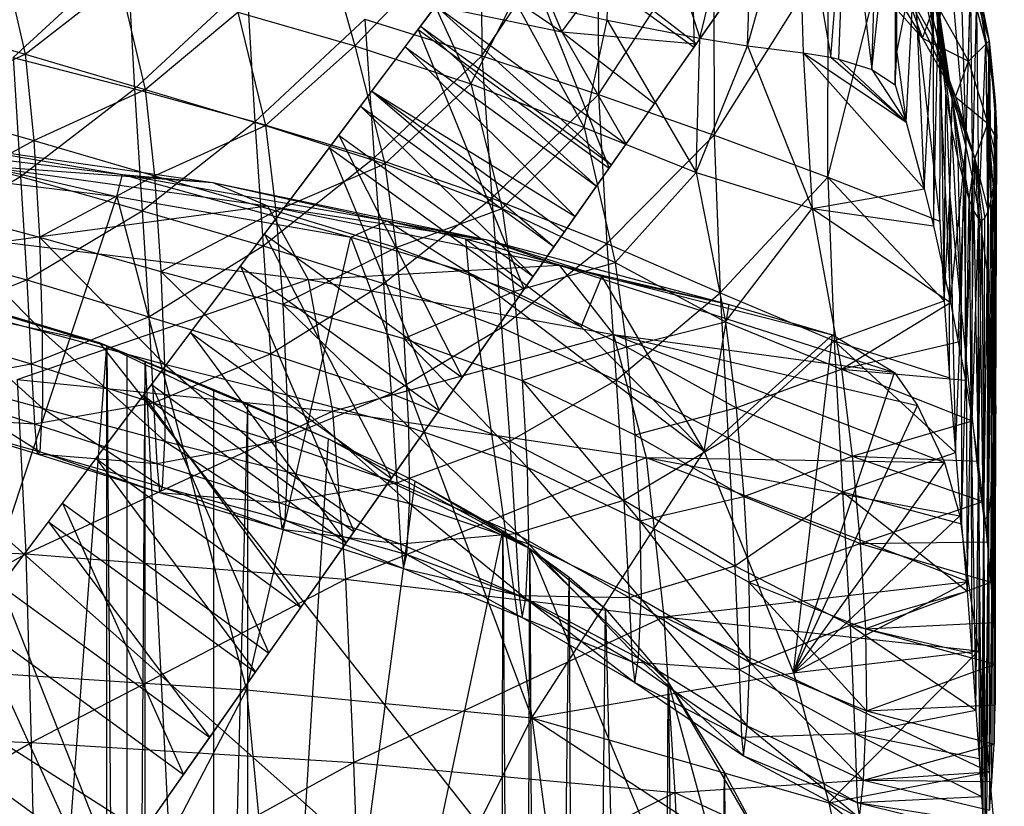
# Model space of a CAD drawing. Header units: inches. Extents: x -14.6 to 12.5, y -18 to 8.7.
# Tile 11 of 12: x 2.5 to 8.1, y 0.9 to 5.3. Entities that reach past the tile are written whole.
import ezdxf

# ---------------------------------------------------------------- set-up
doc = ezdxf.new("R2010")
doc.units = ezdxf.units.IN
doc.layers.get('0').update_dxf_attribs({"true_color": 0xc2ced6})

msp = doc.modelspace()

# ---------------------------------------------------------------- linework, layer by layer
at = {"color": 9, "true_color": 0xc2c2c5}
for p, q in [((4.7255, 5.1762), (6.3121, 7.2882)), ((4.8, 5.2757), (6.3121, 7.2882)), ((5.8822, 4.4899), (7.3093, 6.5198)), ((6.3632, 5.1746), (7.3093, 6.5198)), ((6.4386, 5.282), (7.3093, 6.5198)), ((4.7255, 5.1762), (5.6363, 6.3858)), ((4.814, 5.2944), (5.6363, 6.3858)), ((6.3338, 6.2492), (6.3632, 5.1746)), ((4.8, 5.2757), (5.3026, 5.9447)), ((5.3026, 5.9447), (5.8822, 4.4899)), ((5.3026, 5.9447), (6.3632, 5.1746)), ((5.3175, 5.9647), (5.6142, 5.2612)), ((6.3632, 5.1746), (6.8437, 5.8586)), ((5.8956, 4.509), (6.7014, 5.6597)), ((5.978, 4.6263), (6.7014, 5.6597)), ((6.3775, 5.195), (6.7014, 5.6597)), ((6.4386, 5.282), (6.7014, 5.6597)), ((5.0687, 5.6335), (5.6142, 5.2612)), ((5.6142, 5.2612), (5.8571, 5.5954)), ((5.8571, 5.5954), (6.3775, 5.195)), ((4.814, 5.2944), (4.9002, 5.409)), ((4.9002, 5.409), (5.6142, 5.2612)), ((4.9002, 5.409), (5.8956, 4.509)), ((4.9002, 5.409), (5.978, 4.6263)), ((3.9543, 1.7454), (6.4386, 5.282)), ((4.297, 4.6061), (4.8, 5.2757)), ((4.4368, 2.4323), (6.4386, 5.282)), ((4.7255, 5.1762), (4.814, 5.2944)), ((4.7255, 5.1762), (4.8, 5.2757)), ((4.8, 5.2757), (5.4008, 3.8047)), ((4.8, 5.2757), (5.8822, 4.4899)), ((4.814, 5.2944), (5.8107, 4.3881)), ((4.814, 5.2944), (5.8956, 4.509)), ((4.919, 3.1188), (6.4386, 5.282)), ((5.4008, 3.8047), (6.4386, 5.282)), ((5.5702, 4.0458), (6.4386, 5.282)), ((5.6142, 5.2612), (5.978, 4.6263)), ((5.6142, 5.2612), (6.1394, 4.856)), ((5.6142, 5.2612), (6.3775, 5.195)), ((5.6298, 4.1306), (6.4386, 5.282)), ((5.6897, 4.2159), (6.4386, 5.282)), ((5.8107, 4.3881), (6.4386, 5.282)), ((5.8822, 4.4899), (6.4386, 5.282)), ((5.8956, 4.509), (6.4386, 5.282)), ((5.978, 4.6263), (6.3775, 5.195)), ((6.1394, 4.856), (6.3775, 5.195)), ((3.2897, 3.2651), (4.7255, 5.1762)), ((3.7936, 3.9359), (4.7255, 5.1762)), ((4.297, 4.6061), (4.7255, 5.1762)), ((4.474, 4.8417), (4.7255, 5.1762)), ((4.5383, 4.9269), (4.7255, 5.1762)), ((4.7255, 5.1762), (5.6897, 4.2159)), ((4.7255, 5.1762), (5.8107, 4.3881)), ((5.8822, 4.4899), (6.3632, 5.1746)), ((4.474, 4.8417), (4.5383, 4.9269)), ((4.5383, 4.9269), (5.5702, 4.0458)), ((4.5383, 4.9269), (5.6298, 4.1306)), ((4.5383, 4.9269), (5.6897, 4.2159)), ((5.978, 4.6263), (6.1394, 4.856)), ((3.2897, 3.2651), (4.474, 4.8417)), ((4.3497, 4.6762), (4.474, 4.8417)), ((4.474, 4.8417), (5.4512, 3.8763)), ((4.474, 4.8417), (5.5702, 4.0458)), ((3.2897, 3.2651), (4.3497, 4.6762)), ((3.9301, 4.1176), (4.3497, 4.6762)), ((4.3497, 4.6762), (5.0496, 3.3047)), ((4.3497, 4.6762), (5.4512, 3.8763)), ((3.7936, 3.9359), (4.297, 4.6061)), ((4.297, 4.6061), (4.919, 3.1188)), ((4.297, 4.6061), (5.4008, 3.8047)), ((5.8956, 4.509), (5.978, 4.6263)), ((5.4008, 3.8047), (5.8822, 4.4899)), ((5.8107, 4.3881), (5.8956, 4.509)), ((5.6897, 4.2159), (5.8107, 4.3881)), ((5.6298, 4.1306), (5.6897, 4.2159)), ((5.5702, 4.0458), (5.6298, 4.1306)), ((3.2897, 3.2651), (3.9301, 4.1176)), ((3.5105, 3.5591), (3.9301, 4.1176)), ((3.9301, 4.1176), (4.6481, 2.7331)), ((3.9301, 4.1176), (5.0496, 3.3047)), ((3.9543, 1.7454), (5.5702, 4.0458)), ((5.4512, 3.8763), (5.5702, 4.0458)), ((3.2897, 3.2651), (3.7936, 3.9359)), ((3.7936, 3.9359), (4.4368, 2.4323)), ((3.7936, 3.9359), (4.919, 3.1188)), ((3.9543, 1.7454), (5.4512, 3.8763)), ((5.0496, 3.3047), (5.4512, 3.8763)), ((4.919, 3.1188), (5.4008, 3.8047)), ((2.4351, 2.1273), (3.5105, 3.5591)), ((2.7055, 2.4874), (3.5105, 3.5591)), ((3.2437, 3.2038), (3.5105, 3.5591)), ((3.2897, 3.2651), (3.5105, 3.5591)), ((3.5105, 3.5591), (4.3927, 2.3696)), ((3.5105, 3.5591), (4.6481, 2.7331)), ((3.9543, 1.7454), (5.0496, 3.3047)), ((4.6481, 2.7331), (5.0496, 3.3047)), ((2.4351, 2.1273), (3.2897, 3.2651)), ((2.7855, 2.5938), (3.2897, 3.2651)), ((3.2897, 3.2651), (3.9543, 1.7454)), ((3.2897, 3.2651), (4.4368, 2.4323)), ((2.7055, 2.4874), (3.2437, 3.2038)), ((2.9753, 2.8465), (3.2437, 3.2038)), ((3.2437, 3.2038), (4.1358, 2.0039)), ((3.2437, 3.2038), (4.3927, 2.3696)), ((4.4368, 2.4323), (4.919, 3.1188)), ((2.7055, 2.4874), (2.9753, 2.8465)), ((2.9753, 2.8465), (3.8777, 1.6364)), ((2.9753, 2.8465), (4.1358, 2.0039)), ((3.9543, 1.7454), (4.6481, 2.7331)), ((4.3927, 2.3696), (4.6481, 2.7331)), ((2.281, 1.9222), (2.7855, 2.5938)), ((2.4351, 2.1273), (2.7855, 2.5938)), ((2.7855, 2.5938), (3.4715, 1.0582)), ((2.7855, 2.5938), (3.9543, 1.7454)), ((2.4351, 2.1273), (2.7055, 2.4874)), ((2.7055, 2.4874), (3.6189, 1.268)), ((2.7055, 2.4874), (3.8777, 1.6364)), ((3.9543, 1.7454), (4.4368, 2.4323)), ((1.1824, -2.2003), (4.3927, 2.3696)), ((2.0031, -1.0322), (4.3927, 2.3696)), ((3.6189, 1.268), (4.3927, 2.3696)), ((3.8777, 1.6364), (4.3927, 2.3696)), ((3.9543, 1.7454), (4.3927, 2.3696)), ((4.1358, 2.0039), (4.3927, 2.3696)), ((2.4351, 2.1273), (3.0809, 0.5021)), ((2.4351, 2.1273), (3.6189, 1.268)), ((3.8777, 1.6364), (4.1358, 2.0039)), ((2.281, 1.9222), (2.9885, 0.3706)), ((2.281, 1.9222), (3.4715, 1.0582)), ((1.1824, -2.2003), (3.9543, 1.7454)), ((3.4715, 1.0582), (3.9543, 1.7454)), ((3.6189, 1.268), (3.8777, 1.6364)), ((1.8728, 1.3789), (3.0809, 0.5021)), ((2.0031, -1.0322), (3.6189, 1.268)), ((3.0809, 0.5021), (3.6189, 1.268)), ((1.1824, -2.2003), (3.4715, 1.0582)), ((2.9885, 0.3706), (3.4715, 1.0582))]:
    msp.add_line(p, q, dxfattribs=at)
at = {"color": 8, "true_color": 0x8c8177}
for p, q in [((5.8709, 5.3275), (5.9099, 6.7584)), ((5.9099, 6.7584), (6.3956, 5.2254)), ((6.3956, 5.2254), (6.7133, 6.5112)), ((6.6662, 5.1821), (6.7133, 6.5112)), ((5.1555, 6.2843), (5.1599, 5.1267)), ((7.1372, 5.1182), (7.2271, 6.2491)), ((7.1839, 5.1076), (7.2271, 6.2491)), ((7.2271, 6.2491), (7.3699, 5.0493)), ((7.3699, 5.0493), (7.5003, 6.2674)), ((7.3699, 5.0493), (7.4117, 6.26)), ((7.5003, 6.2674), (7.502, 4.9624)), ((6.6662, 5.1821), (6.9526, 6.2044)), ((6.9526, 6.2044), (6.9805, 5.1431)), ((6.9526, 6.2044), (7.1372, 5.1182)), ((7.502, 4.9624), (7.5157, 6.2018)), ((7.5109, 5.1447), (7.5157, 6.2018)), ((5.1599, 5.1267), (5.8166, 6.0988)), ((5.8166, 6.0988), (5.8221, 4.9071)), ((7.1206, 4.4388), (7.5364, 6.0877)), ((7.5364, 6.0877), (7.7203, 5.2206)), ((7.5364, 6.0877), (7.7549, 4.1902)), ((7.5364, 6.0877), (7.7598, 5.1519)), ((7.8344, 6.0599), (8.0348, 5.2109)), ((7.6524, 5.9704), (7.7169, 5.3233)), ((5.8221, 4.9071), (6.4738, 5.9098)), ((6.4738, 5.9098), (6.4759, 4.6778)), ((7.7163, 5.8706), (7.7169, 5.3233)), ((7.7163, 5.8706), (7.7446, 5.24)), ((7.2898, 5.8259), (7.6574, 5.2254)), ((7.657, 5.7999), (7.7203, 5.2206)), ((7.657, 5.7999), (7.8253, 4.8784)), ((2.4401, 5.722), (2.5743, 5.1359)), ((2.5062, 5.1173), (3.1495, 5.708)), ((3.1495, 5.708), (3.1938, 4.9403)), ((4.2939, 5.7015), (4.4418, 5.1833)), ((6.4759, 4.6778), (7.1237, 5.7051)), ((7.1206, 4.4388), (7.1237, 5.7051)), ((7.7446, 5.24), (7.8043, 5.7311)), ((7.8043, 5.7311), (7.903, 4.6108)), ((7.9347, 5.7193), (8.0155, 5.1927)), ((7.9347, 5.7193), (8.0348, 5.2109)), ((7.9347, 5.7193), (8.0371, 5.0862)), ((7.5109, 5.1447), (7.6114, 5.6495)), ((7.5644, 4.7504), (7.6114, 5.6495)), ((7.6114, 5.6495), (7.6661, 4.373)), ((7.6114, 5.6495), (7.7169, 5.3233)), ((7.8738, 5.6046), (7.903, 4.6108)), ((2.5743, 5.1359), (3.1085, 5.5519)), ((3.1085, 5.5519), (3.2541, 4.9351)), ((3.1938, 4.9403), (3.8282, 5.5283)), ((3.8282, 5.5283), (3.8756, 4.7519)), ((4.4418, 5.1833), (4.8195, 5.5757)), ((4.8195, 5.5757), (5.0974, 4.9678)), ((7.5395, 5.5443), (7.6574, 5.2254)), ((7.5395, 5.5443), (7.7203, 5.2206)), ((7.5395, 5.5443), (7.844, 4.8937)), ((7.7256, 5.5349), (7.7548, 5.3008)), ((7.7256, 5.5349), (7.7598, 5.1519)), ((7.7256, 5.5349), (7.8253, 4.8784)), ((7.9183, 5.0956), (7.9289, 5.5573)), ((7.9289, 5.5573), (8.0348, 5.2109)), ((7.4005, 5.5129), (7.6574, 5.2254)), ((7.903, 4.6108), (7.9281, 5.4856)), ((7.9281, 5.4856), (7.9402, 4.431)), ((5.0974, 4.9678), (5.3441, 5.4467)), ((5.3441, 5.4467), (5.7396, 4.7209)), ((5.3441, 5.4467), (5.8709, 5.3275)), ((7.6574, 5.2254), (7.7303, 5.4288)), ((7.7303, 5.4288), (7.9183, 5.0956)), ((3.2541, 4.9351), (3.7775, 5.3736)), ((3.7775, 5.3736), (3.9359, 4.7311)), ((3.7775, 5.3736), (4.4418, 5.1833)), ((7.9402, 4.431), (7.9625, 5.3965)), ((7.9625, 5.3965), (7.9756, 4.2369)), ((7.9625, 5.3965), (8.0155, 5.1927)), ((1.8897, 5.3267), (2.5743, 5.1359)), ((3.8756, 4.7519), (4.4972, 5.3338)), ((4.4972, 5.3338), (4.5511, 4.5484)), ((4.4972, 5.3338), (5.1599, 5.1267)), ((5.7396, 4.7209), (5.8709, 5.3275)), ((5.8709, 5.3275), (6.3757, 4.4659)), ((5.8709, 5.3275), (6.3956, 5.2254)), ((7.6661, 4.373), (7.7169, 5.3233)), ((7.7169, 5.3233), (7.7187, 4.163)), ((7.7169, 5.3233), (7.7446, 5.24)), ((7.7548, 5.3008), (7.7598, 5.1519)), ((7.7548, 5.3008), (7.7893, 4.9101)), ((7.7548, 5.3008), (7.822, 4.709)), ((7.7548, 5.3008), (7.8253, 4.8784)), ((6.3757, 4.4659), (6.3956, 5.2254)), ((6.3956, 5.2254), (6.6662, 5.1821)), ((7.6574, 5.2254), (7.844, 4.8937)), ((7.6574, 5.2254), (7.9183, 5.0956)), ((7.7187, 4.163), (7.7446, 5.24)), ((7.7203, 5.2206), (7.8253, 4.8784)), ((7.7203, 5.2206), (7.844, 4.8937)), ((7.7203, 5.2206), (7.953, 4.5428)), ((7.7446, 5.24), (7.8152, 3.7301)), ((7.7446, 5.24), (7.903, 4.6108)), ((7.9183, 5.0956), (8.0348, 5.2109)), ((7.9756, 4.2369), (8.0155, 5.1927)), ((8.0155, 5.1927), (8.0296, 3.8614)), ((8.0155, 5.1927), (8.0371, 5.0862)), ((8.0273, 4.7433), (8.0348, 5.2109)), ((8.0348, 5.2109), (8.0371, 5.0862)), ((8.0348, 5.2109), (8.0678, 4.8734)), ((8.0348, 5.2109), (8.0746, 4.762)), ((8.0348, 5.2109), (8.0773, 4.6563)), ((1.9327, 4.8413), (2.5743, 5.1359)), ((2.5743, 5.1359), (2.6224, 4.6476)), ((2.5743, 5.1359), (3.2541, 4.9351)), ((3.9359, 4.7311), (4.4418, 5.1833)), ((4.4418, 5.1833), (4.612, 4.5146)), ((4.4418, 5.1833), (5.0974, 4.9678)), ((6.3757, 4.4659), (6.6662, 5.1821)), ((6.6662, 5.1821), (6.9805, 5.1431)), ((6.6662, 5.1821), (7.0311, 4.2627)), ((6.9805, 5.1431), (7.0311, 4.2627)), ((6.9805, 5.1431), (7.1372, 5.1182)), ((6.9805, 5.1431), (7.5644, 4.7504)), ((6.9805, 5.1431), (7.6661, 4.373)), ((7.502, 4.9624), (7.5109, 5.1447)), ((7.5109, 5.1447), (7.5644, 4.7504)), ((7.7549, 4.1902), (7.7598, 5.1519)), ((7.7598, 5.1519), (7.7803, 3.7402)), ((7.7598, 5.1519), (7.7893, 4.9101)), ((2.5062, 5.1173), (2.5471, 4.4423)), ((2.5062, 5.1173), (3.1938, 4.9403)), ((4.5511, 4.5484), (5.1599, 5.1267)), ((5.1599, 5.1267), (5.2173, 4.3208)), ((5.1599, 5.1267), (5.8221, 4.9071)), ((7.1372, 5.1182), (7.1839, 5.1076)), ((7.1372, 5.1182), (7.5644, 4.7504)), ((7.1839, 5.1076), (7.3699, 5.0493)), ((7.1839, 5.1076), (7.5644, 4.7504)), ((7.844, 4.8937), (7.9183, 5.0956)), ((7.9183, 5.0956), (8.0273, 4.7433)), ((8.0296, 3.8614), (8.0371, 5.0862)), ((8.0371, 5.0862), (8.0511, 3.6582)), ((8.0371, 5.0862), (8.0678, 4.8734)), ((7.3699, 5.0493), (7.502, 4.9624)), ((7.3699, 5.0493), (7.5644, 4.7504)), ((4.612, 4.5146), (5.0974, 4.9678)), ((5.0974, 4.9678), (5.2755, 4.2622)), ((5.0974, 4.9678), (5.7396, 4.7209)), ((2.5471, 4.4423), (3.1938, 4.9403)), ((2.6224, 4.6476), (3.2541, 4.9351)), ((3.1938, 4.9403), (3.2372, 4.2496)), ((3.1938, 4.9403), (3.8756, 4.7519)), ((3.2541, 4.9351), (3.3069, 4.4474)), ((3.2541, 4.9351), (3.9359, 4.7311)), ((7.502, 4.9624), (7.5644, 4.7504)), ((7.7803, 3.7402), (7.7893, 4.9101)), ((7.7893, 4.9101), (7.8127, 4.3326)), ((7.7893, 4.9101), (7.822, 4.709)), ((5.2173, 4.3208), (5.8221, 4.9071)), ((5.8221, 4.9071), (5.8696, 4.063)), ((5.8221, 4.9071), (6.4759, 4.6778)), ((7.822, 4.709), (7.8253, 4.8784)), ((7.8253, 4.8784), (7.8573, 4.5408)), ((7.8253, 4.8784), (7.8911, 4.4088)), ((7.8253, 4.8784), (7.9215, 4.3114)), ((7.8253, 4.8784), (7.953, 4.5428)), ((7.844, 4.8937), (7.953, 4.5428)), ((7.844, 4.8937), (8.0273, 4.7433)), ((8.0511, 3.6582), (8.0678, 4.8734)), ((8.0641, 3.4833), (8.0678, 4.8734)), ((8.0678, 4.8734), (8.0746, 4.762)), ((1.9327, 4.8413), (2.6224, 4.6476)), ((3.2372, 4.2496), (3.8756, 4.7519)), ((3.8756, 4.7519), (3.9228, 4.0506)), ((3.8756, 4.7519), (4.5511, 4.5484)), ((7.5644, 4.7504), (7.6661, 4.373)), ((7.953, 4.5428), (8.0273, 4.7433)), ((8.0273, 4.7433), (8.0283, 4.246)), ((8.0273, 4.7433), (8.0439, 4.3026)), ((8.0273, 4.7433), (8.0577, 4.3763)), ((8.0273, 4.7433), (8.0683, 4.461)), ((8.0273, 4.7433), (8.0751, 4.5553)), ((8.0273, 4.7433), (8.0773, 4.6563)), ((8.0641, 3.4833), (8.0746, 4.762)), ((8.0727, 3.0995), (8.0746, 4.762)), ((8.0746, 4.762), (8.0773, 4.6563)), ((3.3069, 4.4474), (3.9359, 4.7311)), ((3.9359, 4.7311), (3.9936, 4.2493)), ((3.9359, 4.7311), (4.612, 4.5146)), ((5.2755, 4.2622), (5.7396, 4.7209)), ((5.7396, 4.7209), (5.9152, 3.9555)), ((5.7396, 4.7209), (6.3757, 4.4659)), ((7.8127, 4.3326), (7.822, 4.709)), ((7.822, 4.709), (7.8573, 4.5408)), ((7.822, 4.709), (7.8752, 3.6859)), ((1.96, 4.2898), (2.6224, 4.6476)), ((2.0785, 4.6328), (3.1256, 4.4537)), ((2.0785, 4.6328), (3.636, 4.41)), ((2.6224, 4.6476), (2.654, 4.099)), ((2.6224, 4.6476), (3.3069, 4.4474)), ((5.8696, 4.063), (6.4759, 4.6778)), ((6.4759, 4.6778), (6.5107, 3.7848)), ((6.4759, 4.6778), (7.1206, 4.4388)), ((8.0727, 3.0995), (8.0773, 4.6563)), ((8.0751, 4.5553), (8.0773, 4.6563)), ((1.8505, 4.6199), (2.5471, 4.4423)), ((1.8987, 4.6045), (3.0935, 4.3306)), ((1.8987, 4.6045), (3.1256, 4.4537)), ((7.8152, 3.7301), (7.903, 4.6108)), ((7.8598, 3.5075), (7.903, 4.6108)), ((7.8997, 3.2902), (7.903, 4.6108)), ((7.903, 4.6108), (7.9402, 4.431)), ((3.9228, 4.0506), (4.5511, 4.5484)), ((4.5511, 4.5484), (4.6031, 3.8365)), ((4.5511, 4.5484), (5.2173, 4.3208)), ((7.8573, 4.5408), (7.8752, 3.6859)), ((7.8573, 4.5408), (7.8911, 4.4088)), ((7.9215, 4.3114), (7.953, 4.5428)), ((7.9487, 4.2445), (7.953, 4.5428)), ((7.953, 4.5428), (7.9724, 4.207)), ((7.953, 4.5428), (7.9936, 4.1963)), ((7.953, 4.5428), (8.0102, 4.2073)), ((7.953, 4.5428), (8.0283, 4.246)), ((8.0659, 2.8808), (8.0751, 4.5553)), ((8.0683, 4.461), (8.0751, 4.5553)), ((8.0727, 3.0995), (8.0751, 4.5553)), ((1.727, 4.4965), (3.0935, 4.3306)), ((2.2851, 4.5076), (3.636, 4.41)), ((2.2851, 4.5076), (3.9468, 4.2766)), ((3.9936, 4.2493), (4.612, 4.5146)), ((4.612, 4.5146), (4.6747, 4.0409)), ((4.612, 4.5146), (5.2755, 4.2622)), ((5.9152, 3.9555), (6.3757, 4.4659)), ((6.3757, 4.4659), (6.5414, 3.6209)), ((6.3757, 4.4659), (7.0311, 4.2627)), ((1.8839, 4.0517), (2.5471, 4.4423)), ((2.5471, 4.4423), (2.5823, 3.8574)), ((2.5471, 4.4423), (3.2372, 4.2496)), ((2.654, 4.099), (3.3069, 4.4474)), ((3.0935, 4.3306), (3.1256, 4.4537)), ((3.1256, 4.4537), (3.636, 4.41)), ((3.1256, 4.4537), (4.4179, 4.0997)), ((3.1256, 4.4537), (4.6253, 4.193)), ((3.3069, 4.4474), (3.3425, 3.9055)), ((3.3069, 4.4474), (3.9936, 4.2493)), ((3.636, 4.41), (3.9468, 4.2766)), ((3.636, 4.41), (4.6253, 4.193)), ((3.636, 4.41), (5.1825, 4.0857)), ((6.5107, 3.7848), (7.1206, 4.4388)), ((7.1206, 4.4388), (7.156, 3.5138)), ((7.1206, 4.4388), (7.7549, 4.1902)), ((7.1206, 4.4388), (7.7803, 3.7402)), ((7.8752, 3.6859), (7.8911, 4.4088)), ((7.8911, 4.4088), (7.9045, 3.4042)), ((7.8911, 4.4088), (7.9215, 4.3114)), ((7.8997, 3.2902), (7.9402, 4.431)), ((7.9377, 3.0596), (7.9402, 4.431)), ((7.9402, 4.431), (7.9756, 4.2369)), ((8.0568, 2.7428), (8.0683, 4.461)), ((8.0577, 4.3763), (8.0683, 4.461)), ((8.0659, 2.8808), (8.0683, 4.461)), ((7.0311, 4.2627), (7.6661, 4.373)), ((7.6661, 4.373), (7.7187, 4.163)), ((8.0301, 2.5133), (8.0577, 4.3763)), ((8.0439, 4.3026), (8.0577, 4.3763)), ((8.0568, 2.7428), (8.0577, 4.3763)), ((2.203, 1.6437), (3.0935, 4.3306)), ((3.0935, 4.3306), (3.8268, 1.5373)), ((3.0935, 4.3306), (4.4179, 4.0997)), ((4.6031, 3.8365), (5.2173, 4.3208)), ((5.2173, 4.3208), (5.272, 3.5876)), ((5.2173, 4.3208), (5.8696, 4.063)), ((7.7803, 3.7402), (7.8127, 4.3326)), ((7.8102, 3.3036), (7.8127, 4.3326)), ((7.8127, 4.3326), (7.8439, 2.8812)), ((7.8127, 4.3326), (7.8752, 3.6859)), ((7.9045, 3.4042), (7.9215, 4.3114)), ((7.9215, 4.3114), (7.9316, 3.1445)), ((7.9215, 4.3114), (7.9487, 4.2445)), ((8.0283, 4.246), (8.0439, 4.3026)), ((8.0301, 2.5133), (8.0439, 4.3026)), ((1.96, 4.2898), (2.654, 4.099)), ((1.96, 4.2898), (2.6708, 3.5679)), ((2.4377, 4.0727), (3.9468, 4.2766)), ((2.5823, 3.8574), (3.2372, 4.2496)), ((3.2372, 4.2496), (3.2746, 3.6495)), ((3.2372, 4.2496), (3.9228, 4.0506)), ((3.3425, 3.9055), (3.9936, 4.2493)), ((3.9468, 4.2766), (4.1765, 3.8593)), ((3.9468, 4.2766), (5.1825, 4.0857)), ((3.9468, 4.2766), (5.599, 3.9411)), ((3.9936, 4.2493), (4.0332, 3.7199)), ((3.9936, 4.2493), (4.6747, 4.0409)), ((4.6747, 4.0409), (5.2755, 4.2622)), ((5.2755, 4.2622), (5.3416, 3.7922)), ((5.2755, 4.2622), (5.9152, 3.9555)), ((6.5414, 3.6209), (7.0311, 4.2627)), ((7.0311, 4.2627), (7.1973, 3.3528)), ((7.0311, 4.2627), (7.7187, 4.163)), ((7.0311, 4.2627), (7.8152, 3.7301)), ((7.9316, 3.1445), (7.9487, 4.2445)), ((7.9487, 4.2445), (7.9724, 4.207)), ((7.9487, 4.2445), (7.9742, 2.7347)), ((8.0045, 2.5084), (8.0283, 4.246)), ((8.0102, 4.2073), (8.0283, 4.246)), ((8.0283, 4.246), (8.0301, 2.5133)), ((4.4179, 4.0997), (4.6253, 4.193)), ((4.6253, 4.193), (4.9305, 4.1249)), ((4.6253, 4.193), (4.9629, 4.1176)), ((4.6253, 4.193), (5.0687, 4.091)), ((4.6253, 4.193), (5.0859, 3.8995)), ((4.6253, 4.193), (5.1825, 4.0857)), ((7.7549, 4.1902), (7.7803, 3.7402)), ((7.9377, 3.0596), (7.9756, 4.2369)), ((7.9706, 2.8324), (7.9756, 4.2369)), ((7.9724, 4.207), (7.9742, 2.7347)), ((7.9724, 4.207), (7.9936, 4.1963)), ((7.9742, 2.7347), (7.9936, 4.1963)), ((7.9756, 4.2369), (7.9993, 2.6038)), ((7.9756, 4.2369), (8.0296, 3.8614)), ((7.9936, 4.1963), (8.0102, 4.2073)), ((7.9936, 4.1963), (8.0045, 2.5084)), ((8.0045, 2.5084), (8.0102, 4.2073)), ((7.7187, 4.163), (7.8152, 3.7301)), ((2.4377, 4.0727), (4.1765, 3.8593)), ((2.654, 4.099), (2.6708, 3.5679)), ((2.654, 4.099), (3.3425, 3.9055)), ((2.654, 4.099), (3.3627, 3.3808)), ((3.8268, 1.5373), (4.4179, 4.0997)), ((4.4179, 4.0997), (5.0859, 3.8995)), ((4.4179, 4.0997), (5.4445, 1.3791)), ((4.9305, 4.1249), (4.9629, 4.1176)), ((4.9305, 4.1249), (5.1825, 4.0857)), ((4.9629, 4.1176), (5.0687, 4.091)), ((4.9629, 4.1176), (5.1825, 4.0857)), ((5.0687, 4.091), (5.0859, 3.8995)), ((5.0687, 4.091), (5.1825, 4.0857)), ((5.0687, 4.091), (5.7226, 3.5928)), ((5.0687, 4.091), (5.8404, 3.8763)), ((5.1825, 4.0857), (5.599, 3.9411)), ((5.1825, 4.0857), (5.8404, 3.8763)), ((5.1825, 4.0857), (6.5615, 3.7181)), ((1.8839, 4.0517), (2.5823, 3.8574)), ((3.2746, 3.6495), (3.9228, 4.0506)), ((3.9228, 4.0506), (3.9635, 3.4394)), ((3.9228, 4.0506), (4.6031, 3.8365)), ((4.0332, 3.7199), (4.6747, 4.0409)), ((4.6747, 4.0409), (4.7188, 3.5265)), ((4.6747, 4.0409), (5.3416, 3.7922)), ((5.272, 3.5876), (5.8696, 4.063)), ((5.8696, 4.063), (5.9211, 3.2907)), ((5.8696, 4.063), (6.5107, 3.7848)), ((3.3425, 3.9055), (3.3627, 3.3808)), ((3.3425, 3.9055), (4.0332, 3.7199)), ((3.3425, 3.9055), (4.0562, 3.2064)), ((4.1765, 3.8593), (5.599, 3.9411)), ((5.3416, 3.7922), (5.9152, 3.9555)), ((5.599, 3.9411), (5.9072, 3.549)), ((5.599, 3.9411), (6.5615, 3.7181)), ((5.599, 3.9411), (7.1472, 3.5475)), ((5.599, 3.9411), (7.4993, 3.3327)), ((5.9152, 3.9555), (5.9803, 3.4797)), ((5.9152, 3.9555), (6.5414, 3.6209)), ((1.909, 3.5902), (2.5823, 3.8574)), ((2.5292, 3.2934), (4.1765, 3.8593)), ((2.5823, 3.8574), (2.6082, 3.3823)), ((2.5823, 3.8574), (3.2746, 3.6495)), ((4.1765, 3.8593), (4.3143, 3.1145)), ((4.1765, 3.8593), (5.9072, 3.549)), ((5.0859, 3.8995), (5.4445, 1.3791)), ((5.0859, 3.8995), (5.7226, 3.5928)), ((5.0859, 3.8995), (6.421, 2.8887)), ((5.7226, 3.5928), (5.8404, 3.8763)), ((5.8404, 3.8763), (6.421, 2.8887)), ((5.8404, 3.8763), (6.5615, 3.7181)), ((7.9993, 2.6038), (8.0296, 3.8614)), ((8.0241, 2.3751), (8.0296, 3.8614)), ((8.0296, 3.8614), (8.0511, 3.6582)), ((3.9635, 3.4394), (4.6031, 3.8365)), ((4.6031, 3.8365), (4.6479, 3.2139)), ((4.6031, 3.8365), (5.272, 3.5876)), ((1.9735, 3.7548), (2.6708, 3.5679)), ((1.9735, 3.7548), (2.6713, 3.1322)), ((4.7188, 3.5265), (5.3416, 3.7922)), ((5.3416, 3.7922), (5.3889, 3.2892)), ((5.3416, 3.7922), (5.9803, 3.4797)), ((5.9211, 3.2907), (6.5107, 3.7848)), ((6.5107, 3.7848), (6.5555, 2.9637)), ((6.5107, 3.7848), (7.156, 3.5138)), ((7.156, 3.5138), (7.7803, 3.7402)), ((7.7803, 3.7402), (7.8102, 3.3036)), ((4.0332, 3.7199), (4.0562, 3.2064)), ((4.0332, 3.7199), (4.7188, 3.5265)), ((4.0332, 3.7199), (4.7454, 3.0261)), ((6.421, 2.8887), (6.5615, 3.7181)), ((6.5615, 3.7181), (7.1472, 3.5475)), ((7.1973, 3.3528), (7.8152, 3.7301)), ((7.8152, 3.7301), (7.8598, 3.5075)), ((7.8439, 2.8812), (7.8752, 3.6859)), ((7.8752, 3.6859), (7.8782, 2.477)), ((7.8752, 3.6859), (7.9045, 3.4042)), ((2.6082, 3.3823), (3.2746, 3.6495)), ((3.2746, 3.6495), (3.3013, 3.1621)), ((3.2746, 3.6495), (3.9635, 3.4394)), ((8.0241, 2.3751), (8.0511, 3.6582)), ((8.0448, 2.1475), (8.0511, 3.6582)), ((8.0511, 3.6582), (8.0641, 3.4833)), ((1.909, 3.5902), (2.6082, 3.3823)), ((4.6479, 3.2139), (5.272, 3.5876)), ((5.272, 3.5876), (5.3192, 2.9441)), ((5.272, 3.5876), (5.9211, 3.2907)), ((5.7226, 3.5928), (6.421, 2.8887)), ((5.9803, 3.4797), (6.5414, 3.6209)), ((6.5414, 3.6209), (6.602, 3.1328)), ((6.5414, 3.6209), (7.1973, 3.3528)), ((2.6708, 3.5679), (2.6713, 3.1322)), ((2.6708, 3.5679), (3.3627, 3.3808)), ((2.6708, 3.5679), (3.3649, 2.9445)), ((4.3143, 3.1145), (5.9072, 3.549)), ((4.7188, 3.5265), (4.7454, 3.0261)), ((4.7188, 3.5265), (5.3889, 3.2892)), ((4.7188, 3.5265), (5.4182, 2.7985)), ((5.9072, 3.549), (6.0924, 2.8533)), ((5.9072, 3.549), (7.4993, 3.3327)), ((5.9072, 3.549), (7.6282, 3.1461)), ((5.9072, 3.549), (7.7812, 2.8242)), ((6.421, 2.8887), (7.1472, 3.5475)), ((6.9255, 1.6331), (7.1472, 3.5475)), ((7.1472, 3.5475), (7.4993, 3.3327)), ((5.3889, 3.2892), (5.9803, 3.4797)), ((5.9803, 3.4797), (6.0271, 2.9801)), ((5.9803, 3.4797), (6.602, 3.1328)), ((6.5555, 2.9637), (7.156, 3.5138)), ((7.156, 3.5138), (7.2047, 2.6589)), ((7.156, 3.5138), (7.8102, 3.3036)), ((7.156, 3.5138), (7.8439, 2.8812)), ((7.1973, 3.3528), (7.8598, 3.5075)), ((7.8598, 3.5075), (7.8997, 3.2902)), ((8.0448, 2.1475), (8.0641, 3.4833)), ((8.0597, 1.9176), (8.0641, 3.4833)), ((8.0641, 3.4833), (8.0673, 1.6833)), ((8.0641, 3.4833), (8.0727, 3.0995)), ((3.3013, 3.1621), (3.9635, 3.4394)), ((3.9635, 3.4394), (3.9922, 2.943)), ((3.9635, 3.4394), (4.6479, 3.2139)), ((7.8782, 2.477), (7.9045, 3.4042)), ((7.9045, 3.4042), (7.9099, 2.0956)), ((7.9045, 3.4042), (7.9316, 3.1445)), ((1.9274, 3.2586), (2.6082, 3.3823)), ((2.6082, 3.3823), (2.6262, 3.0439)), ((2.6082, 3.3823), (3.3013, 3.1621)), ((3.3627, 3.3808), (3.3649, 2.9445)), ((3.3627, 3.3808), (4.0562, 3.2064)), ((3.3627, 3.3808), (4.0595, 2.7716)), ((6.602, 3.1328), (7.1973, 3.3528)), ((7.1973, 3.3528), (7.2588, 2.8602)), ((7.1973, 3.3528), (7.8997, 3.2902)), ((7.1973, 3.3528), (7.9377, 3.0596)), ((1.9722, 3.3203), (2.6579, 2.8844)), ((1.9722, 3.3203), (2.6713, 3.1322)), ((2.5292, 3.2934), (2.5782, 2.3078)), ((2.5292, 3.2934), (4.3143, 3.1145)), ((6.9255, 1.6331), (7.4993, 3.3327)), ((7.4993, 3.3327), (7.6282, 3.1461)), ((7.8102, 3.3036), (7.8439, 2.8812)), ((1.9274, 3.2586), (2.6262, 3.0439)), ((5.3192, 2.9441), (5.9211, 3.2907)), ((5.3889, 3.2892), (5.4182, 2.7985)), ((5.3889, 3.2892), (6.0271, 2.9801)), ((5.3889, 3.2892), (6.0565, 2.493)), ((5.9211, 3.2907), (5.9655, 2.611)), ((5.9211, 3.2907), (6.5555, 2.9637)), ((7.8997, 3.2902), (7.9377, 3.0596)), ((3.9922, 2.943), (4.6479, 3.2139)), ((4.0562, 3.2064), (4.0595, 2.7716)), ((4.0562, 3.2064), (4.7454, 3.0261)), ((4.0562, 3.2064), (4.7504, 2.5928)), ((4.6479, 3.2139), (4.6791, 2.7082)), ((4.6479, 3.2139), (5.3192, 2.9441)), ((2.6262, 3.0439), (3.3013, 3.1621)), ((2.6579, 2.8844), (2.6713, 3.1322)), ((2.6713, 3.1322), (3.3516, 2.6848)), ((2.6713, 3.1322), (3.3649, 2.9445)), ((3.3013, 3.1621), (3.3193, 2.819)), ((3.3013, 3.1621), (3.9922, 2.943)), ((6.0271, 2.9801), (6.602, 3.1328)), ((6.602, 3.1328), (6.6457, 2.6326)), ((6.602, 3.1328), (7.2588, 2.8602)), ((6.9255, 1.6331), (7.6282, 3.1461)), ((7.6282, 3.1461), (7.7812, 2.8242)), ((7.9099, 2.0956), (7.9316, 3.1445)), ((7.9316, 3.1445), (7.9373, 1.742)), ((7.9316, 3.1445), (7.9596, 1.4228)), ((7.9316, 3.1445), (7.9742, 2.7347)), ((1.9427, 3.0829), (2.6262, 3.0439)), ((1.9427, 3.0829), (2.6414, 2.8723)), ((1.9586, 3.0817), (2.6414, 2.8723)), ((1.9586, 3.0817), (2.6579, 2.8844)), ((2.5782, 2.3078), (4.3143, 3.1145)), ((4.3143, 3.1145), (4.3883, 2.1632)), ((4.3143, 3.1145), (6.0924, 2.8533)), ((8.0659, 2.8808), (8.0727, 3.0995)), ((8.0673, 1.6833), (8.0727, 3.0995)), ((8.0679, 1.4516), (8.0727, 3.0995)), ((2.6262, 3.0439), (2.6414, 2.8723)), ((2.6262, 3.0439), (3.3193, 2.819)), ((4.7454, 3.0261), (4.7504, 2.5928)), ((4.7454, 3.0261), (5.4182, 2.7985)), ((4.7454, 3.0261), (5.4245, 2.3631)), ((7.2588, 2.8602), (7.9377, 3.0596)), ((7.9377, 3.0596), (7.9706, 2.8324)), ((5.9655, 2.611), (6.5555, 2.9637)), ((6.0271, 2.9801), (6.0565, 2.493)), ((6.0271, 2.9801), (6.6457, 2.6326)), ((6.5555, 2.9637), (6.5942, 2.2394)), ((6.5555, 2.9637), (7.2047, 2.6589)), ((3.3193, 2.819), (3.9922, 2.943)), ((3.3516, 2.6848), (3.3649, 2.9445)), ((3.3649, 2.9445), (4.0456, 2.4982)), ((3.3649, 2.9445), (4.0595, 2.7716)), ((3.9922, 2.943), (4.011, 2.5985)), ((3.9922, 2.943), (4.6791, 2.7082)), ((4.6791, 2.7082), (5.3192, 2.9441)), ((5.3192, 2.9441), (5.3516, 2.4218)), ((5.3192, 2.9441), (5.9655, 2.611)), ((2.6414, 2.8723), (2.6579, 2.8844)), ((2.6414, 2.8723), (3.3193, 2.819)), ((2.6414, 2.8723), (3.3344, 2.6549)), ((2.6579, 2.8844), (3.3344, 2.6549)), ((2.6579, 2.8844), (3.3516, 2.6848)), ((4.3883, 2.1632), (6.0924, 2.8533)), ((5.4445, 1.3791), (6.421, 2.8887)), ((6.0924, 2.8533), (6.1922, 1.9508)), ((6.0924, 2.8533), (7.7812, 2.8242)), ((6.0924, 2.8533), (7.8676, 2.5221)), ((6.0924, 2.8533), (7.9153, 2.1496)), ((6.421, 2.8887), (6.9255, 1.6331)), ((6.6457, 2.6326), (7.2588, 2.8602)), ((7.2047, 2.6589), (7.8439, 2.8812)), ((7.2588, 2.8602), (7.304, 2.3654)), ((7.2588, 2.8602), (7.9706, 2.8324)), ((7.2588, 2.8602), (7.9993, 2.6038)), ((7.8439, 2.8812), (7.8782, 2.477)), ((8.0568, 2.7428), (8.0659, 2.8808)), ((8.0621, 1.2302), (8.0659, 2.8808)), ((8.0659, 2.8808), (8.0679, 1.4516)), ((3.3193, 2.819), (3.3344, 2.6549)), ((3.3193, 2.819), (4.011, 2.5985)), ((5.4182, 2.7985), (5.4245, 2.3631)), ((5.4182, 2.7985), (6.0565, 2.493)), ((5.4182, 2.7985), (6.0629, 2.0503)), ((6.9255, 1.6331), (7.7812, 2.8242)), ((7.7812, 2.8242), (7.8676, 2.5221)), ((7.9706, 2.8324), (7.9993, 2.6038)), ((4.0456, 2.4982), (4.0595, 2.7716)), ((4.0595, 2.7716), (4.7363, 2.3031)), ((4.0595, 2.7716), (4.7504, 2.5928)), ((7.9596, 1.4228), (7.9742, 2.7347)), ((7.9742, 2.7347), (7.9771, 1.149)), ((7.9742, 2.7347), (7.9905, 0.9326)), ((7.9742, 2.7347), (8.0045, 2.5084)), ((8.0301, 2.5133), (8.0568, 2.7428)), ((8.0361, 0.8563), (8.0568, 2.7428)), ((8.05, 1.0184), (8.0568, 2.7428)), ((8.0568, 2.7428), (8.0621, 1.2302)), ((3.3344, 2.6549), (3.3516, 2.6848)), ((3.3516, 2.6848), (4.0269, 2.446)), ((3.3516, 2.6848), (4.0456, 2.4982)), ((4.011, 2.5985), (4.6791, 2.7082)), ((4.6791, 2.7082), (4.6993, 2.363)), ((4.6791, 2.7082), (5.3516, 2.4218)), ((3.3344, 2.6549), (4.011, 2.5985)), ((3.3344, 2.6549), (4.0269, 2.446)), ((6.0565, 2.493), (6.6457, 2.6326)), ((6.5942, 2.2394), (7.2047, 2.6589)), ((6.6457, 2.6326), (6.6733, 2.1458)), ((6.6457, 2.6326), (7.304, 2.3654)), ((7.2047, 2.6589), (7.247, 1.9028)), ((7.2047, 2.6589), (7.8782, 2.477)), ((7.2047, 2.6589), (7.9099, 2.0956)), ((4.011, 2.5985), (4.0269, 2.446)), ((4.011, 2.5985), (4.6993, 2.363)), ((4.7363, 2.3031), (4.7504, 2.5928)), ((4.7504, 2.5928), (5.4103, 2.0535)), ((4.7504, 2.5928), (5.4245, 2.3631)), ((5.3516, 2.4218), (5.9655, 2.611)), ((5.9655, 2.611), (5.9949, 2.0595)), ((5.9655, 2.611), (6.5942, 2.2394)), ((7.304, 2.3654), (7.9993, 2.6038)), ((7.9993, 2.6038), (8.0241, 2.3751)), ((6.9255, 1.6331), (7.8676, 2.5221)), ((7.8676, 2.5221), (7.9153, 2.1496)), ((8.0045, 2.5084), (8.0301, 2.5133)), ((8.0109, 0.7208), (8.0301, 2.5133)), ((8.022, 0.7448), (8.0301, 2.5133)), ((8.0301, 2.5133), (8.0361, 0.8563)), ((4.0269, 2.446), (4.0456, 2.4982)), ((4.0456, 2.4982), (4.7161, 2.2246)), ((4.0456, 2.4982), (4.7363, 2.3031)), ((6.0565, 2.493), (6.0629, 2.0503)), ((6.0565, 2.493), (6.6733, 2.1458)), ((6.0565, 2.493), (6.6785, 1.6932)), ((7.8782, 2.477), (7.9099, 2.0956)), ((7.9905, 0.9326), (8.0045, 2.5084)), ((8.0012, 0.787), (8.0045, 2.5084)), ((8.0045, 2.5084), (8.0109, 0.7208)), ((4.0269, 2.446), (4.6993, 2.363)), ((4.0269, 2.446), (4.7161, 2.2246)), ((4.6993, 2.363), (5.3516, 2.4218)), ((5.3516, 2.4218), (5.372, 2.0712)), ((5.3516, 2.4218), (5.9949, 2.0595)), ((0.7634, 2.3886), (2.5782, 2.3078)), ((4.6993, 2.363), (4.7161, 2.2246)), ((4.6993, 2.363), (5.372, 2.0712)), ((5.4103, 2.0535), (5.4245, 2.3631)), ((5.4245, 2.3631), (6.0485, 1.7171)), ((5.4245, 2.3631), (6.0629, 2.0503)), ((6.6733, 2.1458), (7.304, 2.3654)), ((7.304, 2.3654), (8.0241, 2.3751)), ((7.304, 2.3654), (7.3333, 1.8822)), ((7.304, 2.3654), (8.0448, 2.1475)), ((8.0241, 2.3751), (8.0448, 2.1475)), ((0.7783, 1.3028), (2.5782, 2.3078)), ((2.5782, 2.3078), (2.6081, 1.2394)), ((2.5782, 2.3078), (4.3883, 2.1632)), ((4.7161, 2.2246), (4.7363, 2.3031)), ((4.7363, 2.3031), (5.3891, 1.9459)), ((4.7363, 2.3031), (5.4103, 2.0535)), ((5.9949, 2.0595), (6.5942, 2.2394)), ((6.5942, 2.2394), (6.6184, 1.652)), ((6.5942, 2.2394), (7.247, 1.9028)), ((4.7161, 2.2246), (5.372, 2.0712)), ((4.7161, 2.2246), (5.3891, 1.9459)), ((2.6081, 1.2394), (4.3883, 2.1632)), ((4.3883, 2.1632), (4.4335, 1.125)), ((4.3883, 2.1632), (6.1922, 1.9508)), ((6.1922, 1.9508), (7.9153, 2.1496)), ((6.6733, 2.1458), (6.6785, 1.6932)), ((6.6733, 2.1458), (7.3333, 1.8822)), ((6.6733, 2.1458), (7.339, 1.4185)), ((6.9255, 1.6331), (7.9153, 2.1496)), ((7.3333, 1.8822), (8.0448, 2.1475)), ((7.9153, 2.1496), (7.9738, 1.7575)), ((8.0448, 2.1475), (8.0597, 1.9176)), ((5.372, 2.0712), (5.3891, 1.9459)), ((5.372, 2.0712), (5.9949, 2.0595)), ((5.372, 2.0712), (6.0124, 1.695)), ((7.247, 1.9028), (7.9099, 2.0956)), ((7.9099, 2.0956), (7.9373, 1.742)), ((5.3891, 1.9459), (5.4103, 2.0535)), ((5.4103, 2.0535), (6.0275, 1.5793)), ((5.4103, 2.0535), (6.0485, 1.7171)), ((5.9949, 2.0595), (6.0124, 1.695)), ((5.9949, 2.0595), (6.6184, 1.652)), ((6.0485, 1.7171), (6.0629, 2.0503)), ((6.0629, 2.0503), (6.6638, 1.3334)), ((6.0629, 2.0503), (6.6785, 1.6932)), ((4.4335, 1.125), (6.1922, 1.9508)), ((5.3891, 1.9459), (6.0124, 1.695)), ((5.3891, 1.9459), (6.0275, 1.5793)), ((6.1922, 1.9508), (6.2533, 0.956)), ((6.1922, 1.9508), (7.9738, 1.7575)), ((6.1922, 1.9508), (8.0348, 1.0729)), ((6.6184, 1.652), (7.247, 1.9028)), ((7.247, 1.9028), (7.2735, 1.2907)), ((7.247, 1.9028), (7.9373, 1.742)), ((7.247, 1.9028), (7.9596, 1.4228)), ((7.3333, 1.8822), (8.0597, 1.9176)), ((8.0597, 1.9176), (8.0673, 1.6833)), ((7.3333, 1.8822), (7.339, 1.4185)), ((7.3333, 1.8822), (8.0673, 1.6833)), ((6.9255, 1.6331), (7.9738, 1.7575)), ((7.1272, 0.8973), (7.9738, 1.7575)), ((7.9373, 1.742), (7.9596, 1.4228)), ((7.9738, 1.7575), (8.0348, 1.0729)), ((6.0124, 1.695), (6.0275, 1.5793)), ((6.0124, 1.695), (6.6184, 1.652)), ((6.0124, 1.695), (6.6313, 1.2695)), ((6.0275, 1.5793), (6.0485, 1.7171)), ((6.0485, 1.7171), (6.6433, 1.1629)), ((6.0485, 1.7171), (6.6638, 1.3334)), ((6.6638, 1.3334), (6.6785, 1.6932)), ((6.6785, 1.6932), (7.3234, 1.0254)), ((6.6785, 1.6932), (7.339, 1.4185)), ((7.339, 1.4185), (8.0673, 1.6833)), ((8.0673, 1.6833), (8.0679, 1.4516)), ((2.203, 1.6437), (3.8268, 1.5373)), ((5.4445, 1.3791), (6.9255, 1.6331)), ((6.6184, 1.652), (6.6313, 1.2695)), ((6.6184, 1.652), (7.2735, 1.2907)), ((6.9255, 1.6331), (7.1272, 0.8973)), ((6.0275, 1.5793), (6.6313, 1.2695)), ((6.0275, 1.5793), (6.6433, 1.1629)), ((2.3842, -1.2287), (3.8268, 1.5373)), ((3.8268, 1.5373), (4.1017, -1.2922)), ((3.8268, 1.5373), (5.4445, 1.3791)), ((7.339, 1.4185), (8.0679, 1.4516)), ((8.0621, 1.2302), (8.0679, 1.4516)), ((7.2735, 1.2907), (7.9596, 1.4228)), ((7.3234, 1.0254), (7.339, 1.4185)), ((7.339, 1.4185), (8.0621, 1.2302)), ((7.9596, 1.4228), (7.9771, 1.149)), ((4.1017, -1.2922), (5.4445, 1.3791)), ((5.4445, 1.3791), (5.8174, -1.3862)), ((5.4445, 1.3791), (7.1272, 0.8973)), ((5.4445, 1.3791), (7.2806, 0.1763)), ((0.7783, 1.3028), (2.6081, 1.2394)), ((6.6313, 1.2695), (7.2735, 1.2907)), ((6.6433, 1.1629), (6.6638, 1.3334)), ((6.6638, 1.3334), (7.301, 0.8128)), ((6.6638, 1.3334), (7.3234, 1.0254)), ((7.2735, 1.2907), (7.2877, 0.9004)), ((7.2735, 1.2907), (7.9771, 1.149)), ((7.2735, 1.2907), (7.9905, 0.9326)), ((0.7911, 0.1883), (2.6081, 1.2394)), ((2.6081, 1.2394), (2.6336, 0.1415)), ((2.6081, 1.2394), (4.4335, 1.125)), ((6.6313, 1.2695), (6.6433, 1.1629)), ((6.6313, 1.2695), (7.2877, 0.9004)), ((7.3234, 1.0254), (8.0621, 1.2302)), ((8.05, 1.0184), (8.0621, 1.2302)), ((2.6336, 0.1415), (4.4335, 1.125)), ((4.4335, 1.125), (4.472, 0.056)), ((4.4335, 1.125), (6.2533, 0.956)), ((6.6433, 1.1629), (7.2877, 0.9004)), ((6.6433, 1.1629), (7.301, 0.8128)), ((7.9771, 1.149), (7.9905, 0.9326)), ((6.2533, 0.956), (8.0348, 1.0729)), ((7.1272, 0.8973), (8.0348, 1.0729)), ((8.0348, 1.0729), (8.1205, 0.0979)), ((7.301, 0.8128), (7.3234, 1.0254)), ((7.3234, 1.0254), (8.0361, 0.8563)), ((7.3234, 1.0254), (8.05, 1.0184)), ((8.0361, 0.8563), (8.05, 1.0184)), ((4.472, 0.056), (6.2533, 0.956)), ((6.2533, 0.956), (6.3052, -0.071)), ((6.2533, 0.956), (8.1205, 0.0979)), ((7.1272, 0.8973), (7.2806, 0.1763)), ((7.1272, 0.8973), (8.1205, 0.0979)), ((7.2877, 0.9004), (7.9905, 0.9326)), ((7.2877, 0.9004), (7.301, 0.8128)), ((7.2877, 0.9004), (8.0012, 0.787)), ((7.2877, 0.9004), (8.0109, 0.7208)), ((7.9905, 0.9326), (8.0012, 0.787))]:
    msp.add_line(p, q, dxfattribs=at)
at = {"color": 250, "true_color": 0x282626}
for p, q in [((-1.9827, 4.0526), (7.1206, -1.7327)), ((0.6435, 4.0118), (2.9929, 3.5026)), ((0.6435, 4.0118), (7.1206, -1.7327)), ((1.6624, 3.8925), (2.9929, 3.5026)), ((1.6624, 3.8925), (3.0366, 3.4846)), ((1.6624, 3.8925), (2.9929, 3.5026)), ((1.7756, 3.8723), (2.9929, 3.5026)), ((1.8512, -12.1722), (3.0366, 3.4846)), ((2.9929, 3.5026), (2.9929, 3.5026)), ((2.9929, 3.5026), (3.0366, 3.4846)), ((2.9929, 3.5026), (3.2538, 3.3953)), ((2.9929, 3.5026), (3.6427, 3.2365)), ((2.9929, 3.5026), (3.7084, 3.2096)), ((2.9929, 3.5026), (4.2929, 2.9578)), ((2.9929, 3.5026), (5.4328, 2.3373)), ((2.9929, 3.5026), (7.1206, -1.7327)), ((3.0365, -12.0601), (3.0366, 3.4846)), ((3.0366, 3.4846), (3.1492, 3.4382)), ((3.0366, 3.4846), (3.1499, -12.047)), ((3.0366, 3.4846), (3.2538, 3.3953)), ((3.1492, 3.4382), (3.1499, -12.047)), ((3.1492, 3.4382), (3.2538, 3.3953)), ((3.1499, -12.047), (3.2538, 3.3953)), ((3.2537, -12.0347), (3.2538, 3.3953)), ((3.2538, 3.3953), (3.6427, -4.3741)), ((3.2538, 3.3953), (3.6427, 3.2365)), ((3.6427, -4.3741), (3.6427, 3.2365)), ((3.6427, 3.2365), (3.7084, 3.2096)), ((3.6427, 3.2365), (3.8352, 3.1571)), ((3.7084, 3.2096), (3.8352, 3.1571)), ((3.7084, 3.2096), (4.2929, 2.9578)), ((3.6427, -4.3741), (3.8352, 3.1571)), ((3.8352, -4.4005), (3.8352, 3.1571)), ((3.8352, 3.1571), (4.2929, 2.9578)), ((3.8352, -4.4005), (4.2929, 2.9578)), ((4.2929, 2.9578), (4.2929, 2.9578)), ((4.2929, 2.9578), (4.7832, 2.7179)), ((4.2929, 2.9578), (5.4328, 2.3373)), ((3.8352, -4.4005), (4.7832, 2.7179)), ((4.7832, 2.7179), (5.2792, 2.4376)), ((4.7832, 2.7179), (5.4328, 2.3373)), ((3.8352, -4.4005), (5.2792, 2.4376)), ((5.2603, -11.7281), (5.2792, 2.4376)), ((5.2792, 2.4376), (5.3769, -11.7057)), ((5.2792, 2.4376), (5.4328, 2.3373)), ((5.3769, -11.7057), (5.4328, 2.3373)), ((5.4328, 2.3373), (5.4328, 2.3373)), ((5.4328, 2.3373), (5.4937, -11.6811)), ((5.4328, 2.3373), (5.6549, 2.1758)), ((5.4328, 2.3373), (5.8615, 1.9963)), ((5.4328, 2.3373), (6.2156, 1.5812)), ((5.4328, 2.3373), (7.1206, -1.7327)), ((5.4937, -11.6811), (5.6549, 2.1758)), ((5.6549, 2.1758), (5.7225, -11.6202)), ((5.6549, 2.1758), (5.8615, 1.9963)), ((5.7225, -11.6202), (5.8615, 1.9963)), ((5.8615, 1.9963), (6.1761, -11.417)), ((5.8615, 1.9963), (6.2156, 1.5812)), ((6.1761, -11.417), (6.2156, 1.5812)), ((6.2156, 1.5812), (6.2156, 1.5812)), ((6.2156, 1.5812), (6.4146, -11.2398)), ((6.2156, 1.5812), (6.535, 1.0665)), ((6.2156, 1.5812), (6.8187, 0.5412)), ((6.2156, 1.5812), (7.1206, -1.7327)), ((6.4146, -11.2398), (6.535, 1.0665)), ((6.535, 1.0665), (6.62, -11.0276)), ((6.535, 1.0665), (6.8187, 0.5412))]:
    msp.add_line(p, q, dxfattribs=at)

doc.saveas('drawing.dxf')
